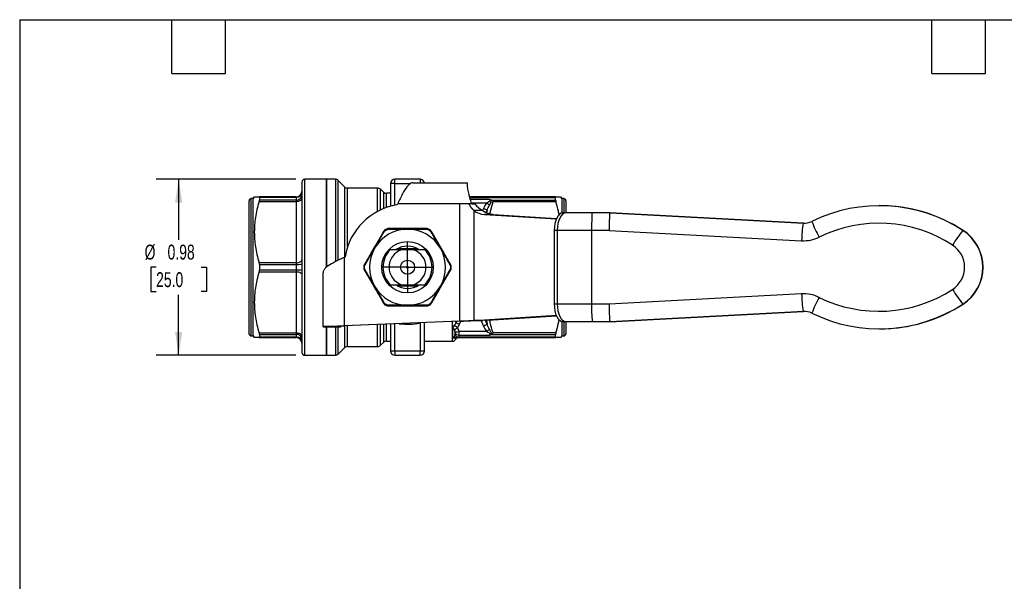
# Model space of a CAD drawing. Header units: inches. Extents: x 0.2 to 10.8, y 0.2 to 8.2.
# Tile 7 of 13: x 0.2 to 5.8, y 5.1 to 8.2. Entities that reach past the tile are written whole.
import ezdxf

# ---------------------------------------------------------------- set-up
doc = ezdxf.new("R2010")
doc.units = ezdxf.units.IN
doc.header["$MEASUREMENT"] = 0
doc.linetypes.add('SLD-Center', pattern=[0.75, 0.6, -0.05, 0.05, -0.05])
doc.linetypes.add('SLD-Solid', pattern=[0])
doc.layers.add('CENTER', color=40, linetype='SLD-Center')
doc.layers.add('DIMENSIONS', color=140, linetype='SLD-Solid', lineweight=25)
doc.layers.add('TEXT', color=140, linetype='SLD-Solid', lineweight=25)
doc.styles.add('SLDTEXTSTYLE0', font='TXT', dxfattribs={"width": 0.7})
doc.dimstyles.new('SLDDIMSTYLE2', dxfattribs={"dimtxt": 0.084961, "dimasz": 0.13, "dimexe": 0, "dimexo": 0.0625, "dimgap": 0.02124, "dimtad": 0, "dimtih": 1, "dimtoh": 1, "dimrnd": 1e-09, "dimdsep": 46, "dimtxsty": 'SLDTEXTSTYLE0', "dimsah": 1, "dimcen": 0.09, "dimadec": 0, "dimazin": 2, "dimtfac": 1, "dimtofl": 0, "dimtmove": 0, "dimatfit": 3, "dimfxl": 0, "dimfrac": 2, "dimtolj": 1, "dimtzin": 12, "dimarcsym": 0})

# ---------------------------------------------------------------- blocks, each defined once
blk = doc.blocks.new('_D_7')
at = {"layer": 'DIMENSIONS'}
for p, q in [((1.7935, 7.3577), (1.0138, 7.3577)), ((1.1388, 7.3577), (1.1388, 7.0196)), ((1.0126, 6.8656), (0.984, 6.8656)), ((0.984, 6.8656), (0.984, 6.7305)), ((1.265, 6.8656), (1.2936, 6.8656)), ((1.2936, 6.8656), (1.2936, 6.7305)), ((0.984, 6.7305), (1.0126, 6.7305)), ((1.2936, 6.7305), (1.265, 6.7305)), ((1.1388, 6.3735), (1.1388, 6.7115)), ((1.7935, 6.3735), (1.0138, 6.3735))]:
    blk.add_line(p, q, dxfattribs=at)
for points in [[(1.1388, 7.3577), (1.1188, 7.2277), (1.1588, 7.2277)], [(1.1388, 6.3735), (1.1588, 6.5035), (1.1188, 6.5035)]]:
    blk.add_solid(points, dxfattribs=at)
at = {"layer": 'DIMENSIONS', "char_height": 0.08333, "attachment_point": 1, "style": 'SLDTEXTSTYLE0'}
for s, insert in [('%%c', (0.9484, 6.992)), ('0.98', (1.0767, 6.992)), ('25.0', (1.0126, 6.838))]:
    blk.add_mtext(s, dxfattribs=dict(at, insert=insert))
blk = doc.blocks.new('SW_CENTERMARKSYMBOL_1')
at = {"layer": 'CENTER', "color": 0}
for p, q in [((0, 0.1), (0, 0.1394)), ((0, 0), (0, 0.1)), ((-0.1, 0), (-0.1394, 0)), ((0, 0), (-0.1, 0)), ((0, 0), (0, -0.1)), ((0, 0), (0.1, 0)), ((0.1, 0), (0.1394, 0)), ((0, -0.1), (0, -0.1394))]:
    blk.add_line(p, q, dxfattribs=at)

msp = doc.modelspace()

# ---------------------------------------------------------------- linework, layer by layer
for p, q in [((1.8278, 7.342), (1.8278, 6.3892)), ((1.9656, 7.3577), (1.8435, 7.3577)), ((1.8435, 6.3735), (1.8435, 7.3577)), ((2.0148, 7.3577), (1.9656, 7.3577)), ((1.9656, 7.3577), (1.9656, 6.8663)), ((1.9656, 6.8656), (1.9656, 7.3577)), ((2.0148, 7.3577), (2.0148, 6.8969)), ((2.0669, 7.3154), (2.0315, 7.3508)), ((2.0315, 6.9053), (2.0315, 7.3508)), ((2.3238, 7.3341), (2.3238, 7.2071)), ((2.3475, 7.3341), (2.3238, 7.3341)), ((2.3475, 7.3341), (2.3475, 7.3577)), ((2.4892, 7.3577), (2.3475, 7.3577)), ((2.3475, 7.2127), (2.3475, 7.3341)), ((2.3475, 7.3341), (2.4365, 7.3341)), ((2.4489, 7.338), (2.753, 7.338)), ((2.4892, 7.3577), (2.4892, 7.338)), ((2.753, 7.3319), (2.753, 7.338)), ((2.0669, 7.3154), (2.0669, 6.9229)), ((2.2511, 7.3085), (2.0836, 7.3085)), ((2.0836, 6.9819), (2.0836, 7.3085)), ((2.2511, 7.1779), (2.2511, 7.3085)), ((2.2835, 7.2859), (2.2678, 7.3016)), ((2.2678, 7.1863), (2.2678, 7.3016)), ((2.2835, 7.2859), (2.2835, 7.1932)), ((2.3238, 7.279), (2.3002, 7.279)), ((2.3002, 7.1996), (2.3002, 7.279)), ((1.5325, 6.8656), (1.5325, 7.2376)), ((1.5561, 7.2494), (1.5443, 7.2494)), ((1.5443, 6.8656), (1.5443, 7.2494)), ((1.5618, 7.2593), (1.5561, 7.2494)), ((1.5561, 6.8656), (1.5561, 7.2494)), ((1.7963, 7.2593), (1.589, 7.2593)), ((1.589, 7.234), (1.7963, 7.234)), ((1.5902, 7.257), (1.5902, 7.2408)), ((1.5902, 7.257), (1.7963, 7.257)), ((1.7963, 7.2408), (1.5902, 7.2408)), ((1.7963, 7.2593), (1.7963, 7.257)), ((1.7963, 7.257), (1.7963, 7.2408)), ((1.7963, 7.2408), (1.7963, 7.234)), ((1.7963, 7.234), (1.7963, 6.8909)), ((2.3593, 7.215), (2.3635, 7.2199)), ((2.711, 7.2199), (2.3635, 7.2199)), ((2.711, 6.5635), (2.711, 7.2199)), ((2.7623, 7.2199), (2.711, 7.2199)), ((2.7623, 7.2199), (2.7652, 7.2199)), ((2.7776, 7.2199), (2.7652, 7.2199)), ((3.248, 7.2593), (2.7654, 7.2593)), ((2.7661, 7.2565), (3.2464, 7.2565)), ((2.8754, 7.2453), (2.7693, 7.2453)), ((2.7758, 7.225), (2.8624, 7.225)), ((2.7776, 7.2199), (2.7943, 7.2199)), ((2.8791, 7.1642), (2.8965, 7.2331)), ((2.8876, 7.2413), (3.2464, 7.2413)), ((2.8965, 7.2331), (3.248, 7.2331)), ((3.2464, 7.2413), (3.2464, 7.2565)), ((3.2805, 7.2494), (3.2747, 7.2595)), ((3.2923, 7.2494), (3.2805, 7.2494)), ((3.2805, 7.2494), (3.2805, 7.1688)), ((3.2923, 7.2494), (3.2923, 7.1698)), ((3.3042, 7.2376), (3.3042, 7.1698)), ((2.7898, 7.1826), (2.7898, 6.5676)), ((2.839, 7.1826), (2.7898, 7.1826)), ((2.8428, 7.194), (2.8378, 7.1826)), ((2.8973, 7.1609), (2.848, 7.1609)), ((2.848, 7.1609), (3.2504, 7.1361)), ((2.858, 7.1728), (2.8633, 7.1848)), ((2.8633, 7.1847), (2.8607, 7.1714)), ((2.8973, 7.1609), (3.2518, 7.1391)), ((3.3045, 7.1698), (3.2875, 7.1698)), ((3.3072, 7.1698), (3.2875, 7.1698)), ((3.451, 7.1698), (3.3045, 7.1698)), ((3.3242, 7.1698), (3.3072, 7.1698)), ((3.4524, 7.1698), (3.3242, 7.1698)), ((3.5494, 7.1698), (3.451, 7.1698)), ((3.5507, 7.1698), (3.4524, 7.1698)), ((4.6306, 7.1123), (3.5494, 7.1698)), ((3.5507, 7.1698), (3.5494, 7.1698)), ((3.5507, 7.1698), (4.632, 7.1123)), ((5.0581, 7.2101), (5.0567, 7.2101)), ((4.632, 7.1123), (4.6306, 7.1123)), ((4.632, 7.1123), (4.6372, 7.1122)), ((3.2553, 7.0713), (3.2383, 7.0713)), ((3.2383, 7.0713), (3.2383, 6.6599)), ((3.4476, 7.0713), (3.2553, 7.0713)), ((3.2553, 7.0713), (3.2553, 6.6599)), ((3.4476, 7.0713), (3.4476, 6.6599)), ((3.5459, 7.0713), (3.4476, 7.0713)), ((3.5459, 7.0713), (4.6219, 7.014)), ((5.5241, 7.072), (5.5227, 7.072)), ((2.4755, 6.9689), (2.3611, 6.9689)), ((2.4523, 6.963), (2.3844, 6.963)), ((1.7963, 6.8909), (1.589, 6.8909)), ((1.5902, 6.8818), (1.5902, 6.8494)), ((1.5902, 6.8818), (1.7963, 6.8818)), ((1.7963, 6.8909), (1.7963, 6.8818)), ((1.7963, 6.8818), (1.7963, 6.8494)), ((2.064, 6.9204), (2.069, 6.9246)), ((2.064, 6.9204), (2.064, 6.5379)), ((1.5325, 6.4935), (1.5325, 6.8656)), ((1.5443, 6.4817), (1.5443, 6.8656)), ((1.5561, 6.4817), (1.5561, 6.8656)), ((1.589, 6.8403), (1.7963, 6.8403)), ((1.7963, 6.8494), (1.5902, 6.8494)), ((1.7963, 6.8494), (1.7963, 6.8403)), ((1.7963, 6.8403), (1.7963, 6.4972)), ((1.9459, 6.534), (1.9459, 6.835)), ((2.3611, 6.7622), (2.4755, 6.7622)), ((2.3844, 6.7681), (2.4523, 6.7681)), ((4.6219, 6.7171), (3.5459, 6.6599)), ((3.2553, 6.6599), (3.2383, 6.6599)), ((3.4476, 6.6599), (3.2553, 6.6599)), ((3.5459, 6.6599), (3.4476, 6.6599)), ((3.5494, 6.5613), (4.6306, 6.6189)), ((4.632, 6.6189), (3.5507, 6.5613)), ((4.6306, 6.6189), (4.632, 6.6189)), ((4.6372, 6.619), (4.632, 6.6189)), ((5.5241, 6.6592), (5.5227, 6.6592)), ((2.711, 6.5635), (2.064, 6.5379)), ((2.4892, 6.5547), (2.4892, 6.3971)), ((2.5128, 6.3971), (2.5128, 6.5557)), ((2.6685, 6.5618), (2.6685, 6.4522)), ((2.692, 6.5627), (2.6889, 6.5559)), ((2.6889, 6.5559), (2.6889, 6.5626)), ((2.7094, 6.5467), (2.7168, 6.5637)), ((2.848, 6.5703), (2.7898, 6.5676)), ((2.7898, 6.5676), (2.839, 6.5676)), ((2.8973, 6.5703), (2.839, 6.5676)), ((3.2504, 6.595), (2.848, 6.5703)), ((2.8973, 6.5703), (2.848, 6.5703)), ((2.8633, 6.5464), (2.8536, 6.5683)), ((2.859, 6.5686), (2.8633, 6.5465)), ((3.2518, 6.5921), (2.8973, 6.5703)), ((3.2805, 6.5623), (3.2805, 6.4817)), ((3.3045, 6.5613), (3.2875, 6.5613)), ((3.2923, 6.5613), (3.2923, 6.4817)), ((3.3042, 6.5613), (3.3042, 6.4935)), ((3.451, 6.5613), (3.3045, 6.5613)), ((3.5494, 6.5613), (3.451, 6.5613)), ((3.5507, 6.5613), (3.5494, 6.5613)), ((1.7963, 6.4972), (1.589, 6.4972)), ((1.7963, 6.4972), (1.7963, 6.4904)), ((2.0443, 6.534), (1.9459, 6.534)), ((1.9459, 6.534), (1.9459, 6.5309)), ((2.0443, 6.5309), (1.9459, 6.5309)), ((1.9656, 6.5309), (1.9656, 6.3735)), ((1.9656, 6.3735), (1.9656, 6.5309)), ((2.0148, 6.5309), (2.0148, 6.3735)), ((2.0315, 6.3804), (2.0315, 6.5309)), ((2.0443, 6.534), (2.0443, 6.5309)), ((2.0669, 6.5381), (2.0669, 6.4157)), ((2.0836, 6.4227), (2.0836, 6.5387)), ((2.2511, 6.4227), (2.2511, 6.5453)), ((2.2678, 6.4296), (2.2678, 6.546)), ((2.2835, 6.5466), (2.2835, 6.4453)), ((2.3002, 6.5186), (2.3002, 6.5473)), ((2.3238, 6.5482), (2.3238, 6.3971)), ((2.3475, 6.3971), (2.3475, 6.5491)), ((2.6706, 6.5357), (2.6706, 6.4732)), ((2.6833, 6.5028), (2.6833, 6.4921)), ((2.8624, 6.5061), (2.7066, 6.5061)), ((2.7066, 6.4859), (2.7066, 6.5061)), ((3.248, 6.498), (2.8965, 6.498)), ((5.0567, 6.5211), (5.0581, 6.5211)), ((1.5443, 6.4817), (1.5561, 6.4817)), ((1.5561, 6.4817), (1.5618, 6.4719)), ((1.589, 6.4719), (1.7963, 6.4719)), ((1.5902, 6.4904), (1.5902, 6.4742)), ((1.5902, 6.4904), (1.7963, 6.4904)), ((1.7963, 6.4742), (1.5902, 6.4742)), ((1.7963, 6.4904), (1.7963, 6.4742)), ((1.7963, 6.4742), (1.7963, 6.4719)), ((2.2678, 6.4296), (2.2835, 6.4453)), ((2.3002, 6.4522), (2.3238, 6.4522)), ((2.5128, 6.4522), (2.6685, 6.4522)), ((2.6889, 6.464), (2.6914, 6.4683)), ((2.6889, 6.464), (2.6889, 6.4679)), ((2.7066, 6.4859), (2.8754, 6.4859)), ((2.7066, 6.4746), (2.7066, 6.4859)), ((3.2464, 6.4746), (2.7066, 6.4746)), ((2.7066, 6.4719), (2.7066, 6.4746)), ((2.7066, 6.4719), (3.248, 6.4719)), ((2.8876, 6.4898), (3.2464, 6.4898)), ((3.2464, 6.4746), (3.2464, 6.4898)), ((3.2747, 6.4717), (3.2805, 6.4817)), ((3.2805, 6.4817), (3.2923, 6.4817)), ((2.0315, 6.3804), (2.0669, 6.4157)), ((2.0836, 6.4227), (2.2511, 6.4227)), ((2.3475, 6.3971), (2.3238, 6.3971)), ((2.4892, 6.3971), (2.3475, 6.3971)), ((2.3475, 6.3971), (2.3475, 6.3735)), ((2.5128, 6.3971), (2.4892, 6.3971)), ((2.4892, 6.3735), (2.4892, 6.3971)), ((1.8435, 6.3735), (1.9656, 6.3735)), ((1.9656, 6.3735), (2.0148, 6.3735)), ((2.3475, 6.3735), (2.4892, 6.3735))]:
    msp.add_line(p, q)
at = {"flags": 128}
for points in [[(1.7963, 7.234), (1.8024, 7.2343), (1.8083, 7.2352), (1.8138, 7.2366), (1.8185, 7.2386), (1.8225, 7.241), (1.8254, 7.2437), (1.8272, 7.2466), (1.8278, 7.2497)], [(1.7963, 6.8909), (1.8024, 6.8912), (1.8083, 6.8921), (1.8138, 6.8935), (1.8185, 6.8955), (1.8225, 6.8979), (1.8254, 6.9006), (1.8272, 6.9036), (1.8278, 6.9066)], [(1.7963, 6.8403), (1.8024, 6.84), (1.8083, 6.8391), (1.8138, 6.8376), (1.8185, 6.8357), (1.8225, 6.8333), (1.8254, 6.8305), (1.8272, 6.8276), (1.8278, 6.8245)], [(3.2383, 6.6599), (3.2392, 6.6407), (3.242, 6.6222), (3.2465, 6.6052), (3.2527, 6.5902), (3.2601, 6.578), (3.2686, 6.5689), (3.2779, 6.5632), (3.2875, 6.5613)], [(3.2553, 6.6599), (3.2563, 6.6407), (3.2591, 6.6222), (3.2636, 6.6052), (3.2697, 6.5902), (3.2772, 6.578), (3.2857, 6.5689), (3.2949, 6.5632), (3.3045, 6.5613)], [(1.8278, 6.4814), (1.8272, 6.4845), (1.8254, 6.4875), (1.8225, 6.4902), (1.8185, 6.4926), (1.8138, 6.4945), (1.8083, 6.496), (1.8024, 6.4969), (1.7963, 6.4972)]]:
    msp.add_lwpolyline(points, dxfattribs=at)
for radius in [0.1437, 0.0394, 0.00511]:
    msp.add_circle((2.4183, 6.8656), radius)
for centre, radius, start, end in [((1.8435, 7.342), 0.0157, 90, 180), ((2.0148, 7.3341), 0.0236, 45, 90), ((2.3475, 7.3341), 0.0236, 90, 180), ((2.4892, 7.3341), 0.0236, 9.5941, 90), ((1.7963, 7.2908), 0.0315, 270, 0), ((1.798, 7.2868), 0.0298, 266.686, 356.2494), ((1.7985, 7.2701), 0.0294, 265.6626, 354.8782), ((2.0836, 7.3321), 0.0236, 225, 270), ((2.2511, 7.2849), 0.0236, 45, 90), ((2.3002, 7.3026), 0.0236, 225, 270), ((1.5443, 7.2376), 0.0118, 90, 180), ((2.4183, 6.8656), 0.3543, 99.5941, 170.4059), ((3.2923, 7.2376), 0.0118, 0, 90), ((2.8554, 7.2694), 0.1088, 232.9256, 266.1439), ((2.9046, 7.2694), 0.1088, 232.9256, 266.1439), ((5.0567, 6.3547), 0.8553, 56.9852, 116.1891), ((5.058, 6.3547), 0.8554, 56.9863, 89.9987), ((5.3357, 7.0007), 0.7139, 171.0032, 178.9285), ((4.6358, 7.2105), 0.0983, 266.9551, 296.1893), ((5.3758, 7.3841), 0.7442, 200.6036, 208.0728), ((5.0533, 6.3546), 0.757, 56.9853, 116.1889), ((2.4183, 6.8656), 0.2126, 90, 150), ((2.4183, 6.8656), 0.2126, 30, 90), ((6.2358, 6.5186), 0.9026, 142.1885, 148.5595), ((5.3886, 6.8656), 0.2461, 303.0224, 56.9774), ((5.39, 6.8656), 0.2461, 303.0224, 56.9774), ((4.6324, 7.2104), 0.1966, 266.9551, 296.1893), ((2.4183, 6.8656), 0.2126, 150, 210), ((2.4183, 6.8656), 0.1373, 134.783, 225.217), ((2.4183, 6.8656), 0.1032, 109.2124, 250.7876), ((2.4183, 6.8656), 0.1181, 55.9264, 123.3198), ((2.4183, 6.8656), 0.1032, 289.2124, 70.7876), ((2.4183, 6.8656), 0.1373, 314.783, 45.217), ((2.4183, 6.8656), 0.2126, 330, 30), ((5.3852, 6.8656), 0.1477, 303.0223, 56.9775), ((1.8041, 7.0981), 0.2164, 267.918, 276.2683), ((1.8041, 6.6331), 0.2164, 83.7317, 92.082), ((2.4183, 6.8656), 0.2126, 210, 270), ((2.4183, 6.8656), 0.1181, 236.7024, 303.8746), ((2.4183, 6.8656), 0.2126, 270, 330), ((4.6324, 6.5208), 0.1966, 63.8105, 93.0447), ((5.3357, 6.7305), 0.7139, 181.0713, 188.9966), ((5.0533, 7.3765), 0.757, 243.8108, 303.0146), ((6.2358, 7.2126), 0.9026, 211.4403, 217.8113), ((5.3758, 6.347), 0.7442, 151.9271, 159.3963), ((4.1585, 6.6353), 0.7114, 178.0211, 185.9707), ((4.6358, 6.5207), 0.0983, 63.8105, 93.0447), ((5.0567, 7.3764), 0.8553, 243.8108, 303.0146), ((5.058, 7.3765), 0.8554, 270.0012, 303.0136), ((2.4183, 6.8656), 0.3189, 261.6052, 282.8396), ((2.7054, 6.5087), 0.0228, 194.8442, 273.0832), ((1.5443, 6.4935), 0.0118, 180, 270), ((1.7985, 6.461), 0.0294, 5.1218, 94.3374), ((1.798, 6.4444), 0.0298, 3.7506, 93.314), ((1.7963, 6.4404), 0.0315, 0, 90), ((2.3002, 6.4286), 0.0236, 90, 135), ((2.6685, 6.4758), 0.0236, 270, 330), ((2.7056, 6.4976), 0.0229, 193.7731, 272.5582), ((3.2923, 6.4935), 0.0118, 270, 0), ((1.8435, 6.3892), 0.0157, 180, 270), ((2.0836, 6.399), 0.0236, 90, 135), ((2.2511, 6.4463), 0.0236, 270, 315), ((2.3475, 6.3971), 0.0236, 180, 270), ((2.4892, 6.3971), 0.0236, 270, 0), ((2.0148, 6.3971), 0.0236, 270, 315)]:
    msp.add_arc(centre, radius, start, end)
for centre, ratio, start_param, end_param in [((3.2875, 7.0713), 0.499295, 0, 1.570796), ((3.3045, 7.0713), 0.499295, 0, 1.570796), ((3.451, 7.0713), 0.03485, 0, 1.570796), ((3.5494, 7.0713), 0.03485, 0, 1.570796), ((3.5494, 6.6599), 0.03485, 1.570796, 3.141593)]:
    msp.add_ellipse(centre, major_axis=(0, 0.0986), ratio=ratio, start_param=start_param, end_param=end_param)
for points, knots in [([(2.4489, 7.338), (2.445, 7.338), (2.4412, 7.3371), (2.4295, 7.3317), (2.4218, 7.3246), (2.4062, 7.3043), (2.3985, 7.2913), (2.3861, 7.2678), (2.3816, 7.2586), (2.3726, 7.2395), (2.3681, 7.2297), (2.3635, 7.2199)], [0, 0, 0, 0, 0.0708839, 0.0708839, 0.2129957, 0.2129957, 0.3551004, 0.3551004, 0.4376017, 0.4376017, 0.5201035, 0.5201035, 0.5201035, 0.5201035]), ([(2.7776, 7.2199), (2.7732, 7.2317), (2.7696, 7.2435), (2.7649, 7.2609), (2.7635, 7.2666), (2.761, 7.2776), (2.7599, 7.2828), (2.7579, 7.2929), (2.757, 7.2978), (2.7555, 7.3067), (2.7549, 7.3107), (2.754, 7.3182), (2.7536, 7.3216), (2.7531, 7.3274), (2.753, 7.3299), (2.753, 7.3319)], [0, 0, 0, 0, 0.25, 0.25, 0.375, 0.375, 0.5, 0.5, 0.625, 0.625, 0.75, 0.75, 0.875, 0.875, 1, 1, 1, 1]), ([(1.589, 7.234), (1.5794, 7.202), (1.5727, 7.1727), (1.5639, 7.1164), (1.5618, 7.0894), (1.5618, 7.0354), (1.5639, 7.0085), (1.5727, 6.9522), (1.5794, 6.9229), (1.589, 6.8909)], [0, 0, 0, 0, 0.25, 0.25, 0.5, 0.5, 0.75, 0.75, 1, 1, 1, 1]), ([(1.5623, 7.2593), (1.5622, 7.2593), (1.5618, 7.2593), (1.5658, 7.2593), (1.5744, 7.2593), (1.584, 7.2593), (1.589, 7.2593)], [0, 0, 0, 0, 0.111979, 0.389924, 0.682089, 1, 1, 1, 1]), ([(2.7898, 7.1826), (2.7894, 7.1829), (2.7887, 7.1836), (2.7877, 7.1847), (2.7866, 7.1857), (2.7856, 7.1868), (2.7845, 7.1879), (2.7835, 7.189), (2.7825, 7.1902), (2.7814, 7.1913), (2.7804, 7.1925), (2.7794, 7.1937), (2.7784, 7.1949), (2.7774, 7.1962), (2.7765, 7.1974), (2.7755, 7.1987), (2.7745, 7.2), (2.7736, 7.2013), (2.7726, 7.2026), (2.7717, 7.204), (2.7708, 7.2054), (2.7699, 7.2067), (2.769, 7.2081), (2.7681, 7.2095), (2.7672, 7.211), (2.7664, 7.2124), (2.7655, 7.2139), (2.7647, 7.2154), (2.7639, 7.2169), (2.7631, 7.2184), (2.7625, 7.2194), (2.7623, 7.2199)], [0, 0, 0, 0, 0.008495, 0.0169498, 0.0253634, 0.0337347, 0.0420628, 0.0503467, 0.0585855, 0.0667782, 0.0749238, 0.0830215, 0.0910703, 0.0990693, 0.1070176, 0.1149143, 0.1227587, 0.1305497, 0.1382867, 0.1459689, 0.1535953, 0.1611653, 0.1686781, 0.176133, 0.1835293, 0.1908664, 0.1981435, 0.20536, 0.2125154, 0.2196092, 0.2266407, 0.2266407, 0.2266407, 0.2266407]), ([(2.8754, 7.2453), (2.8765, 7.2446), (2.878, 7.2436), (2.8798, 7.2417), (2.8809, 7.2398), (2.8802, 7.2359), (2.873, 7.2309), (2.8658, 7.227), (2.8624, 7.225)], [-0.1404204, -0.1404204, -0.1404204, -0.1404204, -0.1203603, -0.1103303, -0.0952853, -0.0802402, -0.0401201, 0, 0, 0, 0]), ([(2.8754, 7.2453), (2.8767, 7.2449), (2.879, 7.2443), (2.8822, 7.2434), (2.8851, 7.2425), (2.8868, 7.2417), (2.8876, 7.2413)], [0, 0, 0, 0, 0.301111, 0.530186, 0.778985, 1, 1, 1, 1]), ([(2.8763, 7.2127), (2.8785, 7.2164), (2.8831, 7.2238), (2.8881, 7.2334), (2.8893, 7.239), (2.8895, 7.2401)], [-0.091381, -0.091381, -0.091381, -0.091381, -0.0512609, -0.01114079, 0, 0, 0, 0]), ([(2.8876, 7.2413), (2.8879, 7.2412), (2.8886, 7.2408), (2.8892, 7.2404), (2.8895, 7.2401)], [0, 0, 0, 0, 0.507568, 1, 1, 1, 1]), ([(3.248, 7.2593), (3.2477, 7.2593), (3.2473, 7.2592), (3.2469, 7.2588), (3.2466, 7.2581), (3.2465, 7.2574), (3.2464, 7.2568), (3.2464, 7.2565)], [0, 0, 0, 0, 0.2254759, 0.4488017, 0.6729199, 0.8378362, 1, 1, 1, 1]), ([(3.2464, 7.2413), (3.2465, 7.2408), (3.2465, 7.2397), (3.2468, 7.2378), (3.2473, 7.2356), (3.2477, 7.2339), (3.248, 7.2331)], [0, 0, 0, 0, 0.249002, 0.49583, 0.744763, 1, 1, 1, 1]), ([(3.248, 7.2593), (3.2527, 7.2593), (3.2618, 7.2593), (3.2703, 7.2593), (3.2746, 7.2593), (3.2744, 7.2593), (3.2744, 7.2593)], [0, 0, 0, 0, 0.303894, 0.584042, 0.850474, 1, 1, 1, 1]), ([(3.2656, 7.158), (3.2644, 7.1652), (3.2603, 7.1905), (3.2531, 7.2154), (3.248, 7.2331)], [0, 0, 0, 0, 0.28448, 1, 1, 1, 1]), ([(2.8633, 7.1848), (2.8633, 7.1848), (2.8633, 7.1848), (2.8633, 7.1848), (2.8619, 7.1854), (2.8563, 7.1879), (2.8473, 7.192), (2.8428, 7.194)], [-0.002118, -0.002118, -0.002118, -0.002118, 0, 0, 0, 0.5, 1, 1, 1, 1]), ([(2.2831, 7.0644), (2.266, 7.0348), (2.2484, 7.0044), (2.2132, 6.9434), (2.1956, 6.9128), (2.1785, 6.8833)], [0, 0, 0, 0, 0.5, 0.5, 1, 1, 1, 1]), ([(2.2877, 7.0637), (2.2864, 7.0643), (2.2842, 7.0649), (2.2832, 7.0647), (2.2831, 7.0644)], [0, 0, 0, 0, 0.571429, 1, 1, 1, 1]), ([(2.312, 7.0778), (2.3122, 7.0792), (2.3127, 7.0814), (2.3135, 7.0821), (2.3138, 7.0821)], [0, 0, 0, 0, 0.571429, 1, 1, 1, 1]), ([(2.5229, 7.0821), (2.4888, 7.0821), (2.4536, 7.0821), (2.3831, 7.0821), (2.3479, 7.0821), (2.3138, 7.0821)], [0, 0, 0, 0, 0.5, 0.5, 1, 1, 1, 1]), ([(2.4183, 7.0782), (2.4235, 7.0782), (2.4593, 7.0782), (2.495, 7.078), (2.5246, 7.0778)], [0.2684806, 0.2684806, 0.2684806, 0.2684806, 0.3069429, 0.53715, 0.53715, 0.53715, 0.53715]), ([(2.5246, 7.0778), (2.5245, 7.0792), (2.5239, 7.0814), (2.5232, 7.0821), (2.5229, 7.0821)], [0, 0, 0, 0, 0.571429, 1, 1, 1, 1]), ([(2.5489, 7.0637), (2.5503, 7.0643), (2.5524, 7.0649), (2.5534, 7.0647), (2.5536, 7.0644)], [0, 0, 0, 0, 0.571429, 1, 1, 1, 1]), ([(2.5489, 7.0637), (2.5639, 7.0382), (2.5819, 7.0074), (2.5999, 6.9763), (2.6024, 6.9719)], [0, 0, 0, 0, 0.2302072, 0.2684972, 0.2684972, 0.2684972, 0.2684972]), ([(2.6581, 6.8833), (2.6411, 6.9128), (2.6235, 6.9433), (2.5883, 7.0043), (2.5706, 7.0348), (2.5536, 7.0644)], [0, 0, 0, 0, 0.5, 0.5, 1, 1, 1, 1]), ([(2.1814, 6.8796), (2.1961, 6.9054), (2.2137, 6.9364), (2.2316, 6.9674), (2.2342, 6.9719)], [0, 0, 0, 0, 0.2301885, 0.2684622, 0.2684622, 0.2684622, 0.2684622]), ([(2.3844, 6.963), (2.3751, 6.963), (2.3655, 6.963), (2.345, 6.963), (2.334, 6.963), (2.3216, 6.963)], [0, 0, 0, 0, 0.5, 0.5, 1, 1, 1, 1]), ([(2.515, 6.963), (2.5027, 6.963), (2.4917, 6.963), (2.4711, 6.963), (2.4616, 6.963), (2.4523, 6.963)], [0, 0, 0, 0, 0.5, 0.5, 1, 1, 1, 1]), ([(2.064, 6.9204), (2.0555, 6.9165), (2.0471, 6.9126), (2.0223, 6.9009), (2.0067, 6.8932), (1.9796, 6.8776), (1.9684, 6.8699), (1.9556, 6.8576), (1.952, 6.8531), (1.9471, 6.844), (1.9459, 6.8395), (1.9459, 6.835)], [0, 0, 0, 0, 0.0708839, 0.0708839, 0.2129957, 0.2129957, 0.3551004, 0.3551004, 0.4376017, 0.4376017, 0.5201035, 0.5201035, 0.5201035, 0.5201035]), ([(2.1814, 6.8796), (2.1802, 6.8805), (2.1786, 6.882), (2.1784, 6.883), (2.1785, 6.8833)], [0, 0, 0, 0, 0.571429, 1, 1, 1, 1]), ([(2.6581, 6.8833), (2.6583, 6.883), (2.658, 6.882), (2.6564, 6.8805), (2.6552, 6.8796)], [0, 0, 0, 0, 0.428571, 1, 1, 1, 1]), ([(1.589, 6.8403), (1.5794, 6.8083), (1.5727, 6.779), (1.5639, 6.7227), (1.5618, 6.6957), (1.5618, 6.6417), (1.5639, 6.6148), (1.5727, 6.5585), (1.5794, 6.5292), (1.589, 6.4972)], [0, 0, 0, 0, 0.25, 0.25, 0.5, 0.5, 0.75, 0.75, 1, 1, 1, 1]), ([(2.1814, 6.8516), (2.1802, 6.8507), (2.1786, 6.8491), (2.1784, 6.8481), (2.1785, 6.8479)], [0, 0, 0, 0, 0.571429, 1, 1, 1, 1]), ([(2.1785, 6.8479), (2.1956, 6.8183), (2.2132, 6.7878), (2.2484, 6.7268), (2.266, 6.6963), (2.2831, 6.6668)], [0, 0, 0, 0, 0.5, 0.5, 1, 1, 1, 1]), ([(2.5536, 6.6668), (2.5706, 6.6963), (2.5883, 6.7268), (2.6235, 6.7879), (2.6411, 6.8183), (2.6581, 6.8479)], [0, 0, 0, 0, 0.5, 0.5, 1, 1, 1, 1]), ([(2.6552, 6.8516), (2.6406, 6.8258), (2.6229, 6.7948), (2.605, 6.7637), (2.6024, 6.7593)], [0, 0, 0, 0, 0.2301883, 0.2686763, 0.2686763, 0.2686763, 0.2686763]), ([(2.6581, 6.8479), (2.6583, 6.8481), (2.658, 6.8491), (2.6564, 6.8507), (2.6552, 6.8516)], [0, 0, 0, 0, 0.428571, 1, 1, 1, 1]), ([(2.2877, 6.6674), (2.2727, 6.693), (2.2547, 6.7238), (2.2368, 6.7548), (2.2342, 6.7593)], [0, 0, 0, 0, 0.2302072, 0.2684972, 0.2684972, 0.2684972, 0.2684972]), ([(2.3216, 6.7681), (2.334, 6.7681), (2.345, 6.7681), (2.3655, 6.7681), (2.3751, 6.7681), (2.3844, 6.7681)], [0, 0, 0, 0, 0.5, 0.5, 1, 1, 1, 1]), ([(2.4523, 6.7681), (2.4616, 6.7681), (2.4711, 6.7681), (2.4917, 6.7681), (2.5027, 6.7681), (2.515, 6.7681)], [0, 0, 0, 0, 0.5, 0.5, 1, 1, 1, 1]), ([(2.2831, 6.6668), (2.2832, 6.6665), (2.2842, 6.6662), (2.2864, 6.6668), (2.2877, 6.6674)], [0, 0, 0, 0, 0.428571, 1, 1, 1, 1]), ([(2.5536, 6.6668), (2.5534, 6.6665), (2.5524, 6.6662), (2.5503, 6.6668), (2.5489, 6.6674)], [0, 0, 0, 0, 0.428571, 1, 1, 1, 1]), ([(2.3138, 6.649), (2.3135, 6.649), (2.3127, 6.6497), (2.3122, 6.6519), (2.312, 6.6534)], [0, 0, 0, 0, 0.428571, 1, 1, 1, 1]), ([(2.3138, 6.649), (2.3479, 6.649), (2.3831, 6.649), (2.4536, 6.649), (2.4888, 6.649), (2.5229, 6.649)], [0, 0, 0, 0, 0.5, 0.5, 1, 1, 1, 1]), ([(2.5246, 6.6534), (2.495, 6.6532), (2.4593, 6.653), (2.4235, 6.653), (2.4183, 6.653)], [0, 0, 0, 0, 0.2302072, 0.2686694, 0.2686694, 0.2686694, 0.2686694]), ([(2.5229, 6.649), (2.5232, 6.649), (2.5239, 6.6497), (2.5245, 6.6519), (2.5246, 6.6534)], [0, 0, 0, 0, 0.428571, 1, 1, 1, 1]), ([(2.711, 6.5635), (2.7248, 6.5642), (2.7385, 6.5649), (2.7651, 6.5663), (2.7779, 6.567), (2.7898, 6.5676)], [0, 0, 0, 0, 0.1050019, 0.1050019, 0.2100038, 0.2100038, 0.2100038, 0.2100038]), ([(2.839, 6.5676), (2.8196, 6.567), (2.7989, 6.5663), (2.7557, 6.5649), (2.7334, 6.5642), (2.711, 6.5635)], [0, 0, 0, 0, 0.170494, 0.170494, 0.340988, 0.340988, 0.340988, 0.340988]), ([(2.8295, 6.5673), (2.8303, 6.5656), (2.8346, 6.5555), (2.8391, 6.5455), (2.8428, 6.5371)], [0, 0, 0, 0, 0.169334, 1, 1, 1, 1]), ([(2.8965, 6.498), (2.8899, 6.5189), (2.8825, 6.5425), (2.8789, 6.5666), (2.8785, 6.5694)], [0, 0, 0, 0, 0.884126, 1, 1, 1, 1]), ([(3.248, 6.498), (3.2529, 6.515), (3.26, 6.5395), (3.2641, 6.5645), (3.2654, 6.5722)], [0, 0, 0, 0, 0.693024, 1, 1, 1, 1]), ([(1.9459, 6.534), (1.9459, 6.5344), (1.9489, 6.5347), (1.9606, 6.5353), (1.9692, 6.5357), (1.9908, 6.5363), (2.0036, 6.5366), (2.0251, 6.5371), (2.0326, 6.5373), (2.0482, 6.5376), (2.0561, 6.5378), (2.064, 6.5379)], [0, 0, 0, 0, 0.1173073, 0.1173073, 0.2345529, 0.2345529, 0.3517984, 0.3517984, 0.4121738, 0.4121738, 0.47255, 0.47255, 0.47255, 0.47255]), ([(2.064, 6.5379), (2.0614, 6.5376), (2.0589, 6.5373), (2.0541, 6.5366), (2.0519, 6.5363), (2.0483, 6.5357), (2.0468, 6.5353), (2.0448, 6.5347), (2.0443, 6.5344), (2.0443, 6.534)], [0, 0, 0, 0, 0.01985532, 0.01985532, 0.03970042, 0.03970042, 0.05954552, 0.05954552, 0.07941781, 0.07941781, 0.07941781, 0.07941781]), ([(2.3002, 6.4532), (2.3002, 6.4533), (2.3002, 6.4535), (2.3002, 6.4654), (2.3002, 6.4862), (2.3002, 6.5078), (2.3002, 6.5186)], [0, 0, 0, 0, 0.193309, 0.462206, 0.731103, 1, 1, 1, 1]), ([(2.6834, 6.5446), (2.6829, 6.5438), (2.6793, 6.5392), (2.6747, 6.5363), (2.6706, 6.5357)], [0.94430698, 0.94430698, 0.94430698, 0.94430698, 0.95641194, 1.0188842, 1.0188842, 1.0188842, 1.0188842]), ([(2.6969, 6.5286), (2.6962, 6.5295), (2.6949, 6.5311), (2.6924, 6.533), (2.6897, 6.5345), (2.6866, 6.5356), (2.6832, 6.5361), (2.68, 6.5363), (2.6769, 6.5361), (2.675, 6.536), (2.6732, 6.5359), (2.6724, 6.5358), (2.671, 6.5357), (2.6708, 6.5357), (2.6706, 6.5357)], [-0.0002102, -0.0002102, -0.0002102, -0.0002102, 0.0158248, 0.0318599, 0.0478949, 0.0639299, 0.0799649, 0.0959999, 0.1040174, 0.1080262, 0.1100306, 0.112035, 0.112035, 0.1122451, 0.1122451, 0.1122451, 0.1122451]), ([(2.6706, 6.5357), (2.6706, 6.5357), (2.6706, 6.5356), (2.6706, 6.5355), (2.6706, 6.5351), (2.6708, 6.5345), (2.671, 6.5334), (2.6716, 6.5314), (2.6726, 6.5288), (2.674, 6.5258), (2.6756, 6.5229), (2.6771, 6.5201), (2.6786, 6.5173), (2.6796, 6.5155), (2.68, 6.5147)], [-0.0002102, -0.0002102, -0.0002102, -0.0002102, 0, 0, 0.0020044, 0.0040088, 0.0080175, 0.016035, 0.03207, 0.0481051, 0.0641401, 0.0801751, 0.0962101, 0.1122451, 0.1122451, 0.1122451, 0.1122451]), ([(2.8428, 6.5371), (2.8473, 6.5392), (2.8518, 6.5412), (2.8591, 6.5445), (2.8619, 6.5457), (2.8633, 6.5464)], [0, 0, 0, 0, 0.5, 0.5, 1, 1, 1, 1]), ([(2.8624, 6.5061), (2.8658, 6.5042), (2.8713, 6.5012), (2.8775, 6.4972), (2.8808, 6.4939), (2.8808, 6.4906), (2.8785, 6.4879), (2.8765, 6.4865), (2.8754, 6.4859)], [-0.0287663, -0.0287663, -0.0287663, -0.0287663, 0.0113542, 0.0314144, 0.0514746, 0.0715348, 0.091595, 0.1116552, 0.1116552, 0.1116552, 0.1116552]), ([(2.8895, 6.491), (2.8893, 6.4922), (2.8886, 6.4955), (2.8863, 6.5011), (2.882, 6.5091), (2.8785, 6.5148), (2.8763, 6.5185)], [0.02030078, 0.02030078, 0.02030078, 0.02030078, 0.03141437, 0.05147459, 0.07153481, 0.11165525, 0.11165525, 0.11165525, 0.11165525]), ([(3.248, 6.498), (3.2477, 6.4973), (3.2473, 6.4959), (3.2469, 6.4939), (3.2466, 6.4922), (3.2465, 6.4909), (3.2464, 6.4902), (3.2464, 6.4898)], [0, 0, 0, 0, 0.225476, 0.448802, 0.67292, 0.837836, 1, 1, 1, 1]), ([(1.589, 6.4719), (1.5842, 6.4719), (1.575, 6.4719), (1.5664, 6.4719), (1.562, 6.4719), (1.5622, 6.4719), (1.5623, 6.4719)], [0, 0, 0, 0, 0.304106, 0.584248, 0.850555, 1, 1, 1, 1]), ([(2.6833, 6.4921), (2.6828, 6.4873), (2.6814, 6.4821), (2.6784, 6.4774), (2.677, 6.4756), (2.6753, 6.4741), (2.6728, 6.473), (2.6713, 6.473), (2.6706, 6.4732)], [0.0938727, 0.0938727, 0.0938727, 0.0938727, 0.224972, 0.2413594, 0.2577468, 0.2905216, 0.306909, 0.3232965, 0.3232965, 0.3232965, 0.3232965]), ([(2.6706, 6.4732), (2.6706, 6.4731), (2.6706, 6.4731), (2.671, 6.472), (2.673, 6.4714), (2.675, 6.4712)], [-0.02794877, -0.02794877, -0.02794877, -0.02794877, -0.02768405, -0.02768405, 0, 0, 0, 0]), ([(2.6771, 6.4719), (2.6749, 6.4719), (2.673, 6.4723), (2.6706, 6.4731), (2.6706, 6.4732), (2.6706, 6.4732)], [-0.02794877, -0.02794877, -0.02794877, -0.02794877, -0.00026473, -0.00026473, 0, 0, 0, 0]), ([(2.6771, 6.4719), (2.6767, 6.4719), (2.6759, 6.4718), (2.6752, 6.4714), (2.675, 6.4712)], [0, 0, 0, 0, 0.571429, 1, 1, 1, 1]), ([(2.675, 6.4712), (2.6786, 6.4709), (2.6818, 6.4704), (2.6867, 6.4691), (2.6881, 6.4683), (2.6889, 6.4679)], [0, 0, 0, 0, 0.0510557, 0.0765836, 0.1786951, 0.1786951, 0.1786951, 0.1786951]), ([(2.6771, 6.4719), (2.6802, 6.4719), (2.6827, 6.4719), (2.687, 6.4719), (2.6888, 6.4719), (2.6938, 6.4719), (2.6964, 6.4719), (2.703, 6.4719), (2.7055, 6.4719), (2.7066, 6.4719)], [0, 0, 0, 0, 0.125, 0.125, 0.25, 0.25, 0.5, 0.5, 1, 1, 1, 1]), ([(2.6957, 6.4719), (2.6946, 6.4719), (2.6918, 6.4712), (2.6897, 6.4693), (2.6889, 6.4679)], [0, 0, 0, 0, 0.428571, 1, 1, 1, 1]), ([(2.6912, 6.4679), (2.6916, 6.4685), (2.6924, 6.4696), (2.694, 6.4709), (2.6959, 6.4717), (2.6973, 6.4718), (2.698, 6.4719)], [0, 0, 0, 0, 0.2499953, 0.4999804, 0.7499068, 1, 1, 1, 1]), ([(2.8754, 6.4859), (2.8767, 6.4862), (2.8789, 6.4868), (2.8821, 6.4877), (2.885, 6.4886), (2.8867, 6.4894), (2.8876, 6.4898)], [0, 0, 0, 0, 0.287752, 0.530181, 0.763421, 1, 1, 1, 1]), ([(3.2464, 6.4746), (3.2465, 6.4742), (3.2465, 6.4734), (3.2468, 6.4725), (3.2473, 6.472), (3.2477, 6.4719), (3.248, 6.4719)], [0, 0, 0, 0, 0.249002, 0.49583, 0.744763, 1, 1, 1, 1]), ([(3.2744, 6.4719), (3.2745, 6.4719), (3.2749, 6.4719), (3.2709, 6.4719), (3.2624, 6.4719), (3.2529, 6.4719), (3.248, 6.4719)], [0, 0, 0, 0, 0.112059, 0.390137, 0.682312, 1, 1, 1, 1])]:
    msp.add_open_spline(points, degree=3, knots=knots)
for points in [[(1.5902, 7.257), (1.5902, 7.2585), (1.5898, 7.2593), (1.589, 7.2593)], [(1.589, 7.234), (1.5898, 7.2367), (1.5902, 7.2391), (1.5902, 7.2408)], [(2.7943, 7.2199), (2.8073, 7.2044), (2.823, 7.192), (2.839, 7.1826)], [(2.8624, 7.225), (2.8543, 7.2159), (2.8478, 7.2051), (2.8428, 7.194)], [(2.8763, 7.2127), (2.8747, 7.2142), (2.8704, 7.2179), (2.865, 7.2227), (2.8624, 7.225)], [(2.8633, 7.1848), (2.8668, 7.1946), (2.8712, 7.2042), (2.8763, 7.2127)], [(2.8927, 7.2371), (2.8916, 7.2382), (2.8905, 7.2392), (2.8895, 7.2401)], [(2.8927, 7.2371), (2.894, 7.2359), (2.8952, 7.2345), (2.8965, 7.2331)], [(2.2342, 6.9719), (2.2522, 7.0029), (2.2702, 7.0339), (2.2877, 7.0637)], [(2.3138, 7.0821), (2.3077, 7.0821), (2.2952, 7.0789), (2.2861, 7.0696), (2.2831, 7.0644)], [(2.2877, 7.0637), (2.2901, 7.0678), (2.2974, 7.0751), (2.3073, 7.0777), (2.312, 7.0778)], [(2.312, 7.0778), (2.3466, 7.078), (2.3825, 7.0782), (2.4183, 7.0782)], [(2.5536, 7.0644), (2.5506, 7.0696), (2.5415, 7.0789), (2.5289, 7.0821), (2.5229, 7.0821)], [(2.5246, 7.0778), (2.5294, 7.0777), (2.5393, 7.0751), (2.5465, 7.0678), (2.5489, 7.0637)], [(2.6024, 6.9719), (2.6204, 6.9408), (2.6381, 6.9097), (2.6552, 6.8796)], [(1.5902, 6.8818), (1.5902, 6.885), (1.5898, 6.8882), (1.589, 6.8909)], [(2.1785, 6.8833), (2.1755, 6.8781), (2.1721, 6.8656), (2.1755, 6.8531), (2.1785, 6.8479)], [(2.6581, 6.8479), (2.6611, 6.8531), (2.6646, 6.8656), (2.6611, 6.8781), (2.6581, 6.8833)], [(1.589, 6.8403), (1.5898, 6.843), (1.5902, 6.8461), (1.5902, 6.8494)], [(2.1814, 6.8516), (2.1791, 6.8557), (2.1764, 6.8656), (2.1791, 6.8755), (2.1814, 6.8796)], [(2.2342, 6.7593), (2.2163, 6.7903), (2.1985, 6.8215), (2.1814, 6.8516)], [(2.6552, 6.8796), (2.6576, 6.8755), (2.6603, 6.8656), (2.6576, 6.8557), (2.6552, 6.8516)], [(2.6024, 6.7593), (2.5845, 6.7282), (2.5664, 6.6972), (2.5489, 6.6674)], [(2.2831, 6.6668), (2.2861, 6.6615), (2.2952, 6.6523), (2.3077, 6.649), (2.3138, 6.649)], [(2.312, 6.6534), (2.3073, 6.6534), (2.2974, 6.656), (2.2901, 6.6633), (2.2877, 6.6674)], [(2.5229, 6.649), (2.5289, 6.649), (2.5415, 6.6523), (2.5506, 6.6615), (2.5536, 6.6668)], [(2.5489, 6.6674), (2.5465, 6.6633), (2.5393, 6.656), (2.5294, 6.6534), (2.5246, 6.6534)], [(2.4183, 6.653), (2.3825, 6.653), (2.3466, 6.6532), (2.312, 6.6534)], [(2.6889, 6.5559), (2.6876, 6.5517), (2.6858, 6.5478), (2.6834, 6.5446)], [(2.6889, 6.5559), (2.6904, 6.5552), (2.6959, 6.5527), (2.7049, 6.5487), (2.7094, 6.5467)], [(1.5902, 6.4904), (1.5902, 6.4921), (1.5898, 6.4945), (1.589, 6.4972)], [(2.68, 6.5147), (2.6828, 6.5169), (2.6897, 6.5227), (2.6969, 6.5286)], [(2.68, 6.5147), (2.6818, 6.5112), (2.6829, 6.507), (2.6833, 6.5028)], [(2.6833, 6.5028), (2.6838, 6.5029), (2.6892, 6.5037), (2.7008, 6.5053), (2.7066, 6.5061)], [(2.6969, 6.5286), (2.7022, 6.5337), (2.7064, 6.54), (2.7094, 6.5467)], [(2.7066, 6.5061), (2.7054, 6.5143), (2.7021, 6.5223), (2.6969, 6.5286)], [(2.8428, 6.5371), (2.8478, 6.526), (2.8543, 6.5153), (2.8624, 6.5061)], [(2.8624, 6.5061), (2.865, 6.5085), (2.8704, 6.5132), (2.8747, 6.517), (2.8763, 6.5185)], [(2.8763, 6.5185), (2.8712, 6.527), (2.8668, 6.5366), (2.8633, 6.5464)], [(2.8965, 6.498), (2.8952, 6.4966), (2.894, 6.4953), (2.8927, 6.494)], [(1.589, 6.4719), (1.5898, 6.4719), (1.5902, 6.4726), (1.5902, 6.4742)], [(2.7066, 6.4719), (2.701, 6.4719), (2.6898, 6.4761), (2.6841, 6.4865), (2.6833, 6.4921)], [(2.6889, 6.4679), (2.6904, 6.4679), (2.6912, 6.4679), (2.6912, 6.4679)], [(2.8876, 6.4898), (2.8883, 6.4901), (2.8889, 6.4905), (2.8895, 6.491)], [(2.8895, 6.491), (2.8905, 6.492), (2.8916, 6.493), (2.8927, 6.494)]]:
    msp.add_open_spline(points, degree=3)
at = {"layer": 'TEXT'}
for p, q in [((0.25, 8.25), (10.75, 8.25)), ((0.25, 8.25), (0.25, 0.25)), ((1.1, 7.95), (1.1, 8.25)), ((1.4, 7.95), (1.4, 8.25)), ((5.35, 7.95), (5.35, 8.25)), ((5.65, 7.95), (5.65, 8.25)), ((1.1, 7.95), (1.4, 7.95)), ((5.35, 7.95), (5.65, 7.95))]:
    msp.add_line(p, q, dxfattribs=at)

# ---------------------------------------------------------------- block references
at = {"layer": 'CENTER'}
msp.add_blockref('SW_CENTERMARKSYMBOL_1', (2.4183, 6.8656), dxfattribs=at)

# ---------------------------------------------------------------- dimensions: what is measured, and where the dimension line sits
at = {"layer": 'DIMENSIONS'}
dim = msp.add_linear_dim(base=(1.1388, 7.3577), p1=(1.8435, 6.3735), p2=(1.8435, 7.3577), angle=90, text='%%c<>', dimstyle='SLDDIMSTYLE2', dxfattribs=at)
dim.commit()
dim.dimension.update_dxf_attribs({"geometry": '_D_7', "text_midpoint": (1.1388, 6.8656), "dimtype": 160})

doc.saveas('drawing.dxf')
